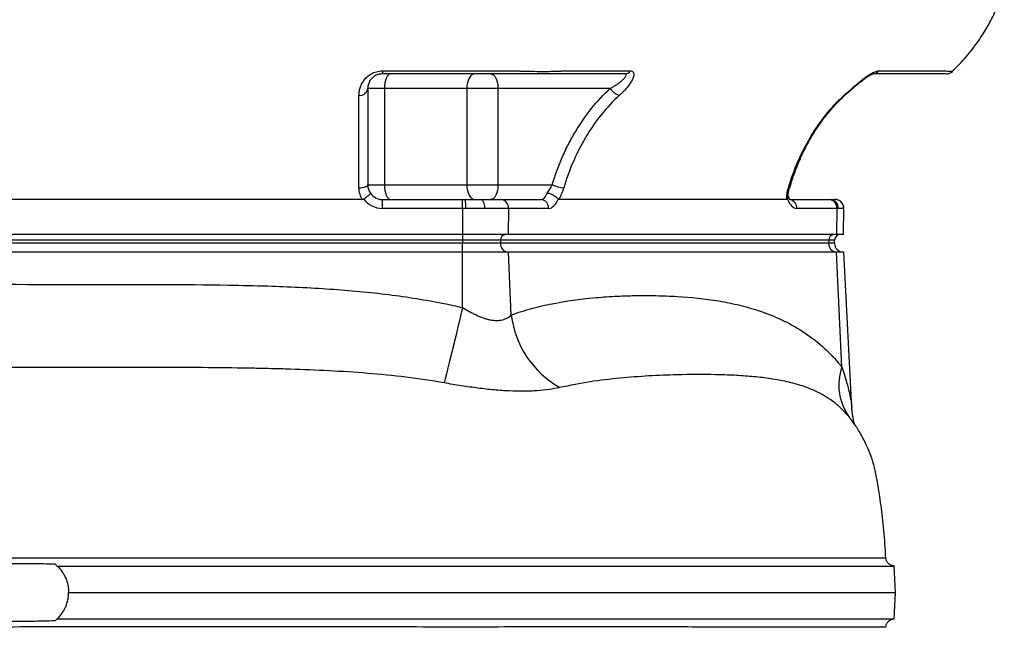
# Model space of a CAD drawing. Header units: millimetres. Extents: x 2293 to 3613, y 988 to 5170.
# Tile 6 of 12: x 2939 to 3613, y 1615 to 2031. Entities that reach past the tile are written whole.
import ezdxf

# ---------------------------------------------------------------- set-up
doc = ezdxf.new("R2010")
doc.units = ezdxf.units.MM
doc.header["$LTSCALE"] = 2

msp = doc.modelspace()

# ---------------------------------------------------------------- linework, layer by layer
at = {"color": 7, "linetype": 'Continuous', "lineweight": 25}
for p, q in [((3187.02, 1995.88), (3279.13, 1995.88)), ((3187.02, 1995.88), (3187.02, 1993.87)), ((3310.79, 1995.88), (3356.84, 1995.88)), ((3526.6, 1995.88), (3572.65, 1995.88)), ((3188.46, 1983.87), (3177.02, 1983.87)), ((3188.46, 1983.87), (3188.46, 1917.87)), ((3244.74, 1983.87), (3188.46, 1983.87)), ((3244.74, 1983.87), (3244.74, 1917.87)), ((3266.12, 1983.87), (3244.74, 1983.87)), ((3343.03, 1983.87), (3266.12, 1983.87)), ((3266.12, 1983.87), (3266.12, 1917.87)), ((3177.02, 1917.87), (3188.46, 1917.87)), ((3188.46, 1917.87), (3244.74, 1917.87)), ((3244.74, 1917.87), (3266.12, 1917.87)), ((3266.12, 1917.87), (3303.2, 1917.87)), ((3465.7, 1916.11), (3465.71, 1916.14)), ((3173.37, 1907.87), (2861.16, 1907.87)), ((3187.02, 1901.76), (3187.02, 1907.87)), ((3187.02, 1907.87), (3241.85, 1907.87)), ((3241.85, 1901.76), (3241.85, 1907.87)), ((3241.85, 1907.87), (3243.71, 1907.87)), ((3243.71, 1907.87), (3254.46, 1907.87)), ((3254.46, 1907.87), (3268.2, 1907.87)), ((3268.2, 1907.87), (3295.61, 1907.87)), ((3463.83, 1907.87), (3307.73, 1907.87)), ((3466.15, 1907.87), (3492.78, 1907.87)), ((3492.78, 1907.87), (3493.66, 1907.87)), ((3493.66, 1907.87), (3496.72, 1907.87)), ((3496.72, 1907.87), (3496.86, 1907.87)), ((3241.85, 1901.76), (3187.02, 1901.76)), ((3241.85, 1901.76), (3241.85, 1883.87)), ((3244.08, 1901.76), (3241.85, 1901.76)), ((3256.94, 1901.76), (3244.08, 1901.76)), ((3273.39, 1901.76), (3256.94, 1901.76)), ((3273.39, 1901.76), (3273.12, 1883.87)), ((3300.81, 1901.76), (3273.39, 1901.76)), ((3497.98, 1901.76), (3470.56, 1901.76)), ((3497.98, 1901.76), (3497.71, 1883.87)), ((3499.03, 1901.76), (3497.98, 1901.76)), ((3502.69, 1901.76), (3499.03, 1901.76)), ((3502.55, 1883.87), (3502.86, 1901.76)), ((3241.85, 1883.87), (2792.67, 1883.87)), ((3273.12, 1883.87), (3241.85, 1883.87)), ((3241.85, 1883.87), (3241.85, 1880.01)), ((3497.71, 1883.87), (3273.12, 1883.87)), ((3502.55, 1883.87), (3497.71, 1883.87)), ((3241.85, 1880.01), (2792.67, 1880.01)), ((3241.85, 1877.87), (2792.67, 1877.87)), ((3267.9, 1880.01), (3241.85, 1880.01)), ((3241.85, 1880.01), (3241.85, 1877.87)), ((3241.85, 1871.87), (3241.85, 1877.87)), ((3267.83, 1877.87), (3241.85, 1877.87)), ((3267.9, 1880.01), (3267.83, 1877.87)), ((3492.42, 1877.87), (3267.83, 1877.87)), ((3492.49, 1880.01), (3267.9, 1880.01)), ((3492.49, 1880.01), (3492.42, 1877.87)), ((3496.44, 1877.87), (3492.42, 1877.87)), ((3496.44, 1877.87), (3496.52, 1880.01)), ((3241.85, 1871.87), (2792.67, 1871.87)), ((3241.85, 1833.87), (3241.85, 1871.87)), ((3273.3, 1871.87), (3241.85, 1871.87)), ((3275.26, 1828.79), (3273.3, 1871.87)), ((3497.89, 1871.87), (3273.3, 1871.87)), ((3501.46, 1793.2), (3497.89, 1871.87)), ((3502.76, 1871.87), (3497.89, 1871.87)), ((3508.34, 1765.3), (3502.76, 1871.87)), ((3506.54, 1758.8), (3506.18, 1759.2)), ((3538.2, 1638.87), (3537.26, 1656.98)), ((3537.26, 1620.87), (3538.2, 1638.87)), ((3531.3, 1614.98), (3531.3, 1614.98))]:
    msp.add_line(p, q, dxfattribs=at)
at = {"color": 8, "linetype": 'Continuous', "lineweight": 25}
for p, q in [((3502.86, 1901.76), (3502.69, 1901.76)), ((3496.52, 1880.01), (3492.49, 1880.01)), ((3506.76, 1758.5), (3506.54, 1758.8))]:
    msp.add_line(p, q, dxfattribs=at)
at = {"color": 7, "linetype": 'Continuous', "lineweight": 25, "flags": 128}
for points in [[(3192.74, 1993.87), (3191.91, 1993.68), (3191.1, 1993.11), (3190.36, 1992.18), (3189.72, 1990.94), (3189.18, 1989.42), (3188.79, 1987.7), (3188.54, 1985.82), (3188.46, 1983.87)], [(3250.43, 1993.87), (3249.32, 1993.68), (3248.25, 1993.11), (3247.27, 1992.18), (3246.41, 1990.94), (3245.7, 1989.42), (3245.17, 1987.7), (3244.85, 1985.82), (3244.74, 1983.87)], [(3261.12, 1993.87), (3262.09, 1993.68), (3263.03, 1993.11), (3263.89, 1992.18), (3264.65, 1990.94), (3265.27, 1989.42), (3265.74, 1987.7), (3266.02, 1985.82), (3266.12, 1983.87)], [(3171.02, 1915.89), (3172.19, 1915.93), (3173.32, 1916.04), (3174.36, 1916.23), (3175.26, 1916.47), (3176.01, 1916.77), (3176.57, 1917.11), (3176.91, 1917.48), (3177.02, 1917.87)], [(3188.46, 1917.87), (3188.54, 1915.92), (3188.79, 1914.04), (3189.18, 1912.31), (3189.72, 1910.8), (3190.36, 1909.55), (3191.1, 1908.63), (3191.91, 1908.06), (3192.74, 1907.87)], [(3244.74, 1917.87), (3244.85, 1915.92), (3245.17, 1914.04), (3245.7, 1912.31), (3246.41, 1910.8), (3247.27, 1909.55), (3248.25, 1908.63), (3249.32, 1908.06), (3250.43, 1907.87)], [(3266.12, 1917.87), (3266.02, 1915.92), (3265.74, 1914.04), (3265.27, 1912.31), (3264.65, 1910.8), (3263.89, 1909.55), (3263.03, 1908.63), (3262.09, 1908.06), (3261.12, 1907.87)], [(3254.46, 1907.87), (3254.95, 1907.75), (3255.42, 1907.4), (3255.85, 1906.84), (3256.23, 1906.07), (3256.54, 1905.15), (3256.77, 1904.09), (3256.9, 1902.95), (3256.94, 1901.76)], [(3241.85, 1833.87), (3240.27, 1827.15), (3238.7, 1820.56), (3237.18, 1814.18), (3235.72, 1808.12), (3234.34, 1802.44), (3233.06, 1797.23), (3231.9, 1792.55), (3230.88, 1788.46), (3230, 1785.03), (3229.28, 1782.3)]]:
    msp.add_lwpolyline(points, dxfattribs=at)
at = {"color": 8, "linetype": 'Continuous', "lineweight": 25, "flags": 128}
msp.add_lwpolyline([(3503.01, 1979.16), (3503.53, 1979.25), (3503.85, 1979.45)], dxfattribs=at)
at = {"color": 7, "linetype": 'Continuous', "lineweight": 25}
for centre, radius, start, end in [((3352.86, 1998.8), 4.93, 271.06316, 323.75975), ((3522.62, 1998.8), 4.93, 271.06316, 323.75975), ((3573.05, 1999.87), 6, 269.99457, 313.40449), ((3171.6, 1984.6), 5.47, 263.96065, 352.29673), ((3351.76, 1988.94), 10.1, 210.14525, 255.58899), ((3313.53, 1942.39), 26.6, 247.15603, 264.77757), ((3187.02, 1917.76), 16, 217.05567, 270), ((3187.02, 1917.87), 10, 214.66238, 270), ((3218.67, 1903.3), 25.46, 356.53531, 10.33388), ((3267.75, 1902.23), 5.66, 355.29092, 85.50736), ((3295.17, 1902.23), 5.66, 355.29092, 85.50736), ((3492.34, 1902.23), 5.66, 355.29092, 85.50736), ((3493.32, 1902.16), 5.72, 356.08109, 86.57961), ((3496.7, 1901.88), 5.99, 358.87038, 89.86348), ((3496.86, 1901.87), 6, 359, 90), ((3271.63, 1880.14), 3.74, 94.22012, 182.00865), ((3496.22, 1880.14), 3.74, 94.22012, 182.00865), ((3500.51, 1879.87), 4, 90, 178), ((3273.46, 1877.49), 5.64, 176.18874, 265.59805), ((3498.05, 1877.49), 5.64, 176.18874, 265.59805), ((3502.44, 1877.87), 6, 180, 270), ((3341.31, 1837.01), 66.56, 187.09293, 240.42959), ((3536.89, 1780.86), 37.51, 160.79646, 216.01475)]:
    msp.add_arc(centre, radius, start, end, dxfattribs=at)
at = {"color": 8, "linetype": 'Continuous', "lineweight": 25}
for centre, radius, start, end in [((3465.1, 1916.72), 0.857, 254.74828, 314.64044), ((3464.82, 1902.19), 5.77, 355.75186, 76.75507)]:
    msp.add_arc(centre, radius, start, end, dxfattribs=at)
at = {"color": 7, "linetype": 'Continuous', "lineweight": 25}
for centre, major_axis, ratio, start_param, end_param in [((3295.85, 1917.87), (0.32, 10), 0.49961, 3.157699, 4.123523), ((3301.05, 1917.76), (0.32, 16), 0.499848, 3.151666, 4.075719), ((3470.81, 1917.76), (0.32, 16), 0.499848, 2.227613, 3.151666)]:
    msp.add_ellipse(centre, major_axis=major_axis, ratio=ratio, start_param=start_param, end_param=end_param, dxfattribs=at)
for points, knots in [([(3577.07, 1995.59), (3578.37, 1996.81), (3582.9, 2001.05), (3590.1, 2009.56), (3597.6, 2020.04), (3603.71, 2030.62), (3608.67, 2040.8), (3611.3, 2048.11), (3612.66, 2051.87)], [0, 0, 0, 0, 0.079356, 0.276968, 0.495748, 0.653709, 0.821657, 1, 1, 1, 1]), ([(3171.02, 1979.16), (3171.02, 1979.58), (3171.04, 1979.99), (3171.1, 1980.83), (3171.15, 1981.25), (3171.34, 1982.52), (3171.53, 1983.37), (3172.06, 1985.11), (3172.4, 1985.99), (3173.26, 1987.73), (3173.78, 1988.58), (3174.72, 1989.84), (3175.06, 1990.26), (3175.79, 1991.07), (3176.18, 1991.46), (3177.03, 1992.22), (3177.47, 1992.58), (3178.43, 1993.28), (3178.95, 1993.61), (3180.03, 1994.21), (3180.6, 1994.49), (3181.78, 1994.97), (3182.4, 1995.18), (3184.33, 1995.7), (3185.65, 1995.88), (3187.02, 1995.88)], [0, 0, 0, 0, 0.0625, 0.0625, 0.125, 0.125, 0.25, 0.25, 0.375, 0.375, 0.5, 0.5, 0.5625, 0.5625, 0.625, 0.625, 0.6875, 0.6875, 0.75, 0.75, 0.8125, 0.8125, 0.875, 0.875, 1, 1, 1, 1]), ([(3279.13, 1995.88), (3279.53, 1995.87), (3279.93, 1995.85), (3280.72, 1995.83), (3281.12, 1995.81), (3282.3, 1995.78), (3283.09, 1995.75), (3285.43, 1995.69), (3286.98, 1995.66), (3291.59, 1995.58), (3294.49, 1995.56), (3298.6, 1995.56), (3299.94, 1995.56), (3302.48, 1995.59), (3303.68, 1995.61), (3305.94, 1995.66), (3307.01, 1995.69), (3308.51, 1995.75), (3309, 1995.78), (3309.69, 1995.81), (3309.92, 1995.83), (3310.36, 1995.85), (3310.58, 1995.87), (3310.79, 1995.88)], [0, 0, 0, 0, 0.03125, 0.03125, 0.0625, 0.0625, 0.125, 0.125, 0.25, 0.25, 0.5, 0.5, 0.625, 0.625, 0.75, 0.75, 0.875, 0.875, 0.9375, 0.9375, 0.96875, 0.96875, 1, 1, 1, 1]), ([(3356.84, 1995.88), (3357.18, 1995.88), (3357.49, 1995.84), (3358.02, 1995.66), (3358.25, 1995.52), (3358.61, 1995.18), (3358.76, 1994.97), (3358.96, 1994.48), (3359.03, 1994.2), (3359.11, 1993.29), (3359.02, 1992.59), (3358.69, 1991.44), (3358.55, 1991.04), (3358.22, 1990.23), (3358.03, 1989.82), (3357.6, 1988.98), (3357.36, 1988.55), (3356.83, 1987.69), (3356.55, 1987.25), (3355.64, 1985.94), (3354.97, 1985.08), (3353.52, 1983.36), (3352.73, 1982.5), (3351.48, 1981.24), (3351.05, 1980.82), (3350.16, 1979.99), (3349.71, 1979.58), (3349.25, 1979.16)], [0, 0, 0, 0, 0.0625, 0.0625, 0.125, 0.125, 0.1875, 0.1875, 0.25, 0.25, 0.375, 0.375, 0.4375, 0.4375, 0.5, 0.5, 0.5625, 0.5625, 0.625, 0.625, 0.75, 0.75, 0.875, 0.875, 0.9375, 0.9375, 1, 1, 1, 1]), ([(3503.01, 1979.16), (3503.47, 1979.58), (3503.94, 1979.99), (3504.89, 1980.83), (3505.37, 1981.25), (3506.82, 1982.52), (3507.8, 1983.37), (3509.8, 1985.11), (3510.82, 1985.99), (3512.87, 1987.73), (3513.91, 1988.58), (3515.49, 1989.84), (3516.02, 1990.26), (3517.09, 1991.07), (3517.62, 1991.46), (3518.67, 1992.22), (3519.2, 1992.58), (3520.24, 1993.28), (3520.77, 1993.61), (3521.8, 1994.21), (3522.3, 1994.49), (3523.27, 1994.97), (3523.75, 1995.18), (3525.11, 1995.7), (3525.91, 1995.88), (3526.6, 1995.88)], [0, 0, 0, 0, 0.0625, 0.0625, 0.125, 0.125, 0.25, 0.25, 0.375, 0.375, 0.5, 0.5, 0.5625, 0.5625, 0.625, 0.625, 0.6875, 0.6875, 0.75, 0.75, 0.8125, 0.8125, 0.875, 0.875, 1, 1, 1, 1]), ([(3187.02, 1993.87), (3186.51, 1993.87), (3186, 1993.83), (3185.02, 1993.68), (3184.54, 1993.57), (3183.64, 1993.29), (3183.22, 1993.13), (3182.44, 1992.77), (3182.07, 1992.57), (3181.05, 1991.93), (3180.49, 1991.47), (3179.76, 1990.75), (3179.54, 1990.51), (3179.13, 1990.02), (3178.94, 1989.77), (3178.44, 1989.03), (3178.17, 1988.54), (3177.71, 1987.57), (3177.54, 1987.08), (3177.27, 1986.13), (3177.17, 1985.67), (3177.05, 1984.76), (3177.02, 1984.32), (3177.02, 1983.87)], [0, 0, 0, 0, 0.0625, 0.0625, 0.125, 0.125, 0.1875, 0.1875, 0.25, 0.25, 0.375, 0.375, 0.4375, 0.4375, 0.5, 0.5, 0.625, 0.625, 0.75, 0.75, 0.875, 0.875, 1, 1, 1, 1]), ([(3352.96, 1993.87), (3343.85, 1993.87), (3330.2, 1993.87), (3315.41, 1993.87), (3309.72, 1993.87), (3308.01, 1993.87), (3307.44, 1993.87), (3306.3, 1993.87), (3305.68, 1993.87), (3304.32, 1993.87), (3303.6, 1993.87), (3302.07, 1993.87), (3301.26, 1993.87), (3299.57, 1993.87), (3298.68, 1993.87), (3296.82, 1993.87), (3295.85, 1993.87), (3292.89, 1993.87), (3290.82, 1993.87), (3287.56, 1993.87), (3286.44, 1993.87), (3284.22, 1993.87), (3283.1, 1993.87), (3281.42, 1993.87), (3280.85, 1993.87), (3279.73, 1993.87), (3279.16, 1993.87), (3277.47, 1993.87), (3274.07, 1993.87), (3261.64, 1993.87), (3232.24, 1993.87), (3205.11, 1993.87), (3187.02, 1993.87)], [0, 0, 0, 0, 0.25, 0.375, 0.40625, 0.40625, 0.421875, 0.421875, 0.4375, 0.4375, 0.453125, 0.453125, 0.46875, 0.46875, 0.484375, 0.484375, 0.5, 0.5, 0.53125, 0.53125, 0.546875, 0.546875, 0.5625, 0.5625, 0.570313, 0.570313, 0.578125, 0.578125, 0.59375, 0.625, 0.75, 1, 1, 1, 1]), ([(3343.03, 1983.87), (3343.82, 1984.32), (3344.59, 1984.76), (3346.09, 1985.66), (3346.82, 1986.13), (3348.21, 1987.07), (3348.88, 1987.55), (3350.15, 1988.53), (3350.75, 1989.02), (3351.83, 1990.01), (3352.32, 1990.5), (3352.94, 1991.22), (3353.12, 1991.46), (3353.44, 1991.92), (3353.58, 1992.14), (3353.79, 1992.56), (3353.86, 1992.76), (3353.93, 1993.13), (3353.93, 1993.29), (3353.85, 1993.5), (3353.81, 1993.56), (3353.71, 1993.67), (3353.65, 1993.72), (3353.42, 1993.83), (3353.21, 1993.87), (3352.96, 1993.87)], [0, 0, 0, 0, 0.125, 0.125, 0.25, 0.25, 0.375, 0.375, 0.5, 0.5, 0.625, 0.625, 0.6875, 0.6875, 0.75, 0.75, 0.8125, 0.8125, 0.875, 0.875, 0.90625, 0.90625, 0.9375, 0.9375, 1, 1, 1, 1]), ([(3503.86, 1979.44), (3504.4, 1979.94), (3505.9, 1981.31), (3508.52, 1983.56), (3511.46, 1986.09), (3514.18, 1988.34), (3516.61, 1990.23), (3518.72, 1991.72), (3520.45, 1992.81), (3521.81, 1993.5), (3522.59, 1993.83), (3522.98, 1993.88), (3522.88, 1993.88), (3522.87, 1993.88)], [0, 0, 0, 0, 0.0876101, 0.242952, 0.3866342, 0.513381, 0.6243576, 0.7219083, 0.8056262, 0.8771719, 0.9401378, 0.9958704, 1, 1, 1, 1]), ([(3572.94, 1993.87), (3572.95, 1993.87), (3573, 1993.87), (3572.02, 1993.87), (3569.73, 1993.87), (3563.13, 1993.87), (3547.83, 1993.87), (3533.26, 1993.87), (3522.72, 1993.87)], [0, 0, 0, 0, 0.02478, 0.075457, 0.137502, 0.201318, 0.422171, 1, 1, 1, 1]), ([(3177.02, 1983.87), (3177.02, 1979.62), (3177.02, 1974.99), (3177.02, 1968.74), (3177.02, 1967.47), (3177.02, 1964.88), (3177.02, 1963.56), (3177.02, 1959.55), (3177.02, 1956.82), (3177.02, 1948.44), (3177.02, 1942.63), (3177.02, 1930.57), (3177.02, 1924.33), (3177.02, 1917.87)], [0, 0, 0, 0, 0.25, 0.25, 0.3125, 0.3125, 0.375, 0.375, 0.5, 0.5, 0.75, 0.75, 1, 1, 1, 1]), ([(3303.2, 1917.87), (3305.15, 1924.33), (3307.45, 1930.59), (3311.42, 1939.69), (3312.83, 1942.67), (3315.83, 1948.54), (3317.43, 1951.43), (3322.46, 1959.83), (3326.11, 1965.12), (3334.07, 1975.01), (3338.37, 1979.63), (3343.03, 1983.87)], [0, 0, 0, 0, 0.25, 0.25, 0.375, 0.375, 0.5, 0.5, 0.75, 0.75, 1, 1, 1, 1]), ([(3171.02, 1915.89), (3171.02, 1922.08), (3171.02, 1928.05), (3171.02, 1939.6), (3171.02, 1945.17), (3171.02, 1953.19), (3171.02, 1955.81), (3171.02, 1959.65), (3171.02, 1960.91), (3171.02, 1963.4), (3171.02, 1964.62), (3171.02, 1968.23), (3171.02, 1970.55), (3171.02, 1975), (3171.02, 1977.13), (3171.02, 1979.16)], [0, 0, 0, 0, 0.25, 0.25, 0.5, 0.5, 0.625, 0.625, 0.6875, 0.6875, 0.75, 0.75, 0.875, 0.875, 1, 1, 1, 1]), ([(3349.25, 1979.16), (3344.79, 1975.1), (3340.68, 1970.68), (3333.07, 1961.21), (3329.57, 1956.16), (3324.76, 1948.11), (3323.23, 1945.35), (3320.35, 1939.72), (3318.99, 1936.84), (3315.18, 1928.09), (3312.98, 1922.07), (3311.11, 1915.89)], [0, 0, 0, 0, 0.25, 0.25, 0.5, 0.5, 0.625, 0.625, 0.75, 0.75, 1, 1, 1, 1]), ([(3464.87, 1915.89), (3466.74, 1922.08), (3468.93, 1928.05), (3473.95, 1939.6), (3476.78, 1945.17), (3481.55, 1953.19), (3483.22, 1955.81), (3485.87, 1959.65), (3486.78, 1960.91), (3488.63, 1963.4), (3489.57, 1964.62), (3492.46, 1968.23), (3494.47, 1970.55), (3498.63, 1975), (3500.78, 1977.13), (3503.01, 1979.16)], [0, 0, 0, 0, 0.25, 0.25, 0.5, 0.5, 0.625, 0.625, 0.6875, 0.6875, 0.75, 0.75, 0.875, 0.875, 1, 1, 1, 1]), ([(3465.92, 1916.05), (3466.45, 1917.81), (3467.86, 1922.52), (3470.51, 1929.76), (3473.91, 1937.89), (3477.75, 1945.56), (3482.13, 1953.15), (3486.95, 1960.41), (3492.24, 1967.32), (3497.83, 1973.7), (3501.83, 1977.56), (3503.82, 1979.48)], [0, 0, 0, 0, 0.071366, 0.190986, 0.300786, 0.417024, 0.530826, 0.650481, 0.768609, 0.884722, 1, 1, 1, 1]), ([(3173.37, 1907.87), (3172.98, 1908.48), (3172.64, 1909.11), (3172.05, 1910.41), (3171.81, 1911.08), (3171.22, 1913.11), (3171.02, 1914.49), (3171.02, 1915.89)], [0, 0, 0, 0, 0.25, 0.25, 0.5, 0.5, 1, 1, 1, 1]), ([(3177.02, 1917.87), (3177.02, 1916.88), (3177.16, 1915.91), (3177.61, 1914.46), (3177.8, 1913.98), (3178.24, 1913.06), (3178.5, 1912.61), (3178.8, 1912.18)], [0, 0, 0, 0, 0.5, 0.5, 0.75, 0.75, 1, 1, 1, 1]), ([(3299.83, 1912.18), (3300.15, 1912.61), (3300.46, 1913.07), (3301.06, 1913.99), (3301.35, 1914.46), (3301.92, 1915.42), (3302.19, 1915.91), (3302.72, 1916.89), (3302.97, 1917.38), (3303.2, 1917.87)], [0, 0, 0, 0, 0.25, 0.25, 0.5, 0.5, 0.75, 0.75, 1, 1, 1, 1]), ([(3311.11, 1915.89), (3310.9, 1915.19), (3310.67, 1914.49), (3310.17, 1913.1), (3309.9, 1912.41), (3309.33, 1911.05), (3309.03, 1910.39), (3308.4, 1909.11), (3308.07, 1908.48), (3307.73, 1907.87)], [0, 0, 0, 0, 0.25, 0.25, 0.5, 0.5, 0.75, 0.75, 1, 1, 1, 1]), ([(3463.83, 1907.87), (3463.79, 1908.48), (3463.78, 1909.11), (3463.83, 1910.41), (3463.88, 1911.08), (3464.15, 1913.11), (3464.45, 1914.49), (3464.87, 1915.89)], [0, 0, 0, 0, 0.25, 0.25, 0.5, 0.5, 1, 1, 1, 1]), ([(3464.85, 1909.76), (3464.83, 1910.22), (3464.78, 1911.3), (3465.03, 1913.41), (3465.39, 1915.12), (3465.68, 1916.04), (3465.71, 1916.13)], [0, 0, 0, 0, 0.257157, 0.605664, 0.961777, 1, 1, 1, 1]), ([(3174.25, 1908.12), (3174.58, 1908.35), (3174.9, 1908.58), (3175.53, 1909.03), (3175.84, 1909.26), (3176.42, 1909.71), (3176.69, 1909.93), (3177.2, 1910.35), (3177.44, 1910.55), (3177.86, 1910.93), (3178.04, 1911.1), (3178.36, 1911.42), (3178.49, 1911.56), (3178.68, 1911.81), (3178.75, 1911.91), (3178.8, 1912.04), (3178.81, 1912.07), (3178.82, 1912.14), (3178.81, 1912.16), (3178.8, 1912.18)], [0, 0, 0, 0, 0.125, 0.125, 0.25, 0.25, 0.375, 0.375, 0.5, 0.5, 0.625, 0.625, 0.75, 0.75, 0.875, 0.875, 0.9375, 0.9375, 1, 1, 1, 1]), ([(3307.29, 1908.12), (3307.12, 1908.35), (3306.93, 1908.58), (3306.49, 1909.03), (3306.24, 1909.26), (3305.69, 1909.71), (3305.4, 1909.93), (3304.77, 1910.35), (3304.43, 1910.55), (3303.74, 1910.93), (3303.38, 1911.1), (3302.66, 1911.42), (3302.29, 1911.56), (3301.57, 1911.81), (3301.2, 1911.91), (3300.67, 1912.04), (3300.5, 1912.07), (3300.16, 1912.14), (3299.99, 1912.16), (3299.83, 1912.18)], [0, 0, 0, 0, 0.125, 0.125, 0.25, 0.25, 0.375, 0.375, 0.5, 0.5, 0.625, 0.625, 0.75, 0.75, 0.875, 0.875, 0.9375, 0.9375, 1, 1, 1, 1]), ([(3464.28, 1908.12), (3464.53, 1908.52), (3464.89, 1909.08), (3464.78, 1909.6), (3464.75, 1909.75)], [0, 0, 0, 0, 0.699729, 1, 1, 1, 1]), ([(3466.16, 1907.7), (3466.16, 1907.7), (3466.15, 1907.7), (3465.7, 1908.22), (3465.2, 1909.04), (3464.93, 1909.77), (3464.85, 1910)], [0, 0, 0, 0, 0.215513, 0.5381, 0.862125, 1, 1, 1, 1]), ([(2792.67, 1847.76), (2818.42, 1848.98), (2844.21, 1849.41), (2869.98, 1849.6), (2909.53, 1849.9), (2949.07, 1849.73), (2988.62, 1849.73), (3019.66, 1849.73), (3050.71, 1849.82), (3081.74, 1849.28), (3090.71, 1849.13), (3099.68, 1848.92), (3108.65, 1848.64), (3122.86, 1848.2), (3137.06, 1847.55), (3151.25, 1846.57), (3164.65, 1845.64), (3178.04, 1844.41), (3191.37, 1842.74), (3204.03, 1841.15), (3216.65, 1839.17), (3229.16, 1836.64), (3233.41, 1835.78), (3237.64, 1834.86), (3241.85, 1833.87)], [0, 0, 0, 0, 0.0386568, 0.0386568, 0.0386568, 0.0979739, 0.0979739, 0.0979739, 0.1445363, 0.1445363, 0.1445363, 0.1579868, 0.1579868, 0.1579868, 0.1793253, 0.1793253, 0.1793253, 0.1995265, 0.1995265, 0.1995265, 0.2186939, 0.2186939, 0.2186939, 0.2251697, 0.2251697, 0.2251697, 0.2251697]), ([(3275.26, 1828.79), (3279.89, 1830.49), (3284.54, 1831.95), (3293.87, 1834.5), (3298.55, 1835.59), (3312.64, 1838.4), (3322.09, 1839.67), (3336.31, 1840.98), (3341.06, 1841.31), (3350.57, 1841.81), (3355.33, 1841.97), (3364.86, 1842.13), (3369.62, 1842.13), (3379.15, 1841.95), (3383.92, 1841.77), (3398.21, 1840.94), (3407.74, 1839.97), (3422.04, 1837.57), (3426.81, 1836.61), (3436.35, 1834.29), (3441.11, 1832.92), (3450.65, 1829.66), (3455.42, 1827.77), (3461.39, 1824.97), (3462.58, 1824.38), (3464.97, 1823.17), (3466.16, 1822.54), (3469.73, 1820.57), (3472.08, 1819.17), (3479.11, 1814.63), (3483.72, 1811.18), (3490.49, 1805.15), (3492.73, 1803), (3497.14, 1798.37), (3499.32, 1795.88), (3501.46, 1793.2)], [0, 0, 0, 0, 0.0625, 0.0625, 0.125, 0.125, 0.25, 0.25, 0.3125, 0.3125, 0.375, 0.375, 0.4375, 0.4375, 0.5, 0.5, 0.625, 0.625, 0.6875, 0.6875, 0.75, 0.75, 0.8125, 0.8125, 0.828125, 0.828125, 0.84375, 0.84375, 0.875, 0.875, 0.9375, 0.9375, 0.96875, 0.96875, 1, 1, 1, 1]), ([(3241.85, 1833.87), (3243.39, 1832.95), (3244.94, 1832.05), (3247.29, 1830.76), (3248.08, 1830.35), (3249.66, 1829.54), (3250.44, 1829.16), (3252.81, 1828.06), (3254.38, 1827.4), (3256.76, 1826.56), (3257.55, 1826.31), (3259.14, 1825.86), (3259.92, 1825.67), (3262.24, 1825.21), (3263.73, 1825.04), (3266.6, 1825.03), (3267.97, 1825.19), (3270.45, 1825.8), (3271.56, 1826.24), (3273.57, 1827.36), (3274.47, 1828.04), (3275.26, 1828.79)], [0, 0, 0, 0, 0.125, 0.125, 0.1875, 0.1875, 0.25, 0.25, 0.375, 0.375, 0.4375, 0.4375, 0.5, 0.5, 0.625, 0.625, 0.75, 0.75, 0.875, 0.875, 1, 1, 1, 1]), ([(3017.8, 1792.87), (3000.41, 1792.87), (2983.03, 1792.87), (2956.95, 1792.87), (2948.26, 1792.87), (2930.87, 1792.87), (2922.18, 1792.87), (2913.48, 1792.87)], [0, 0, 0, 0, 0.5, 0.5, 0.75, 0.75, 1, 1, 1, 1]), ([(3229.28, 1782.3), (3220.59, 1783.84), (3211.87, 1785.11), (3194.4, 1787.24), (3185.65, 1788.1), (3168.11, 1789.53), (3159.32, 1790.1), (3141.71, 1791.03), (3132.9, 1791.39), (3119.65, 1791.81), (3115.24, 1791.93), (3108.6, 1792.09), (3106.39, 1792.14), (3101.97, 1792.24), (3099.75, 1792.28), (3088.69, 1792.49), (3079.83, 1792.6), (3062.1, 1792.77), (3053.24, 1792.82), (3039.95, 1792.85), (3035.52, 1792.86), (3028.88, 1792.87), (3026.66, 1792.87), (3023.34, 1792.87), (3021.68, 1792.87), (3019.74, 1792.87), (3018.77, 1792.87), (3018.28, 1792.87), (3018.08, 1792.87), (3017.94, 1792.87), (3017.87, 1792.87), (3017.8, 1792.87)], [0, 0, 0, 0, 0.125, 0.125, 0.25, 0.25, 0.375, 0.375, 0.5, 0.5, 0.5625, 0.5625, 0.59375, 0.59375, 0.625, 0.625, 0.75, 0.75, 0.875, 0.875, 0.9375, 0.9375, 0.96875, 0.96875, 0.984375, 0.992188, 0.996094, 0.998047, 0.999023, 0.999023, 1, 1, 1, 1]), ([(3308.46, 1779.12), (3306.17, 1778.6), (3303.72, 1778.14), (3298.51, 1777.4), (3295.75, 1777.11), (3291.39, 1776.8), (3289.89, 1776.72), (3286.84, 1776.6), (3285.28, 1776.57), (3280.53, 1776.53), (3277.25, 1776.6), (3272.17, 1776.83), (3270.44, 1776.93), (3266.94, 1777.18), (3265.15, 1777.32), (3259.77, 1777.81), (3256.11, 1778.22), (3250.51, 1778.94), (3248.63, 1779.2), (3244.83, 1779.74), (3242.91, 1780.03), (3237.12, 1780.94), (3233.22, 1781.6), (3229.28, 1782.3)], [0, 0, 0, 0, 0.125, 0.125, 0.25, 0.25, 0.3125, 0.3125, 0.375, 0.375, 0.5, 0.5, 0.5625, 0.5625, 0.625, 0.625, 0.75, 0.75, 0.8125, 0.8125, 0.875, 0.875, 1, 1, 1, 1]), ([(3510.36, 1753.66), (3510.23, 1754.07), (3509.96, 1754.91), (3509.47, 1756.83), (3509.01, 1759.08), (3508.66, 1761.46), (3508.43, 1763.6), (3508.37, 1764.94), (3508.36, 1765.39)], [0, 0, 0, 0, 0.180125, 0.374604, 0.577933, 0.746667, 0.914623, 1, 1, 1, 1]), ([(3531.49, 1662.55), (3531.39, 1665.01), (3531.04, 1673.51), (3529.69, 1687.54), (3527.75, 1702.76), (3525.88, 1714.92), (3524.05, 1724.11), (3521.63, 1731.9), (3518.57, 1739.53), (3514.79, 1746.9), (3510.72, 1753.39), (3507.9, 1757.01), (3506.74, 1758.48)], [0, 0, 0, 0, 0.07297, 0.252186, 0.417727, 0.528246, 0.6172, 0.696373, 0.770866, 0.86228, 0.943724, 1, 1, 1, 1]), ([(2932.04, 1658.7), (2937.18, 1658.75), (2942.33, 1658.75), (2952.61, 1658.64), (2957.76, 1658.52), (2962.9, 1658.38)], [0, 0, 0, 0, 0.5, 0.5, 1, 1, 1, 1]), ([(2962.9, 1658.38), (2963.14, 1658.18), (2963.36, 1658), (2963.76, 1657.66), (2963.94, 1657.5), (2964.24, 1657.22), (2964.36, 1657.11), (2964.54, 1656.94), (2964.59, 1656.89), (2964.61, 1656.87)], [0, 0, 0, 0, 0.25, 0.25, 0.5, 0.5, 0.75, 0.75, 1, 1, 1, 1]), ([(3537.26, 1656.87), (3536.56, 1656.98), (3535.1, 1657.21), (3533.25, 1658.53), (3531.93, 1660.39), (3531.7, 1661.85), (3531.59, 1662.55)], [0, 0, 0, 0, 0.241423, 0.499998, 0.758575, 1, 1, 1, 1]), ([(2964.61, 1656.87), (2965.83, 1655.7), (2966.91, 1654.42), (2968.32, 1652.37), (2968.76, 1651.66), (2969.57, 1650.18), (2969.94, 1649.42), (2970.92, 1647.11), (2971.42, 1645.52), (2971.92, 1643.06), (2972.05, 1642.23), (2972.22, 1640.55), (2972.26, 1639.71), (2972.26, 1638.87)], [0, 0, 0, 0, 0.25, 0.25, 0.375, 0.375, 0.5, 0.5, 0.75, 0.75, 0.875, 0.875, 1, 1, 1, 1]), ([(2964.61, 1656.87), (2976.39, 1656.87), (2999.79, 1656.87), (3034.29, 1656.87), (3067.68, 1656.87), (3099.88, 1656.87), (3132.93, 1656.87), (3167.06, 1656.87), (3202.23, 1656.87), (3236.64, 1656.87), (3270.07, 1656.87), (3302.23, 1656.87), (3332.78, 1656.87), (3361.53, 1656.87), (3388.36, 1656.87), (3413.23, 1656.87), (3436.13, 1656.87), (3457.06, 1656.87), (3475.97, 1656.87), (3492.65, 1656.87), (3506.78, 1656.87), (3517.55, 1656.87), (3525.54, 1656.87), (3531.29, 1656.87), (3535.17, 1656.87), (3537.18, 1656.87), (3537.06, 1656.87), (3537.02, 1656.87)], [0, 0, 0, 0, 0.039882, 0.079203, 0.117322, 0.15446, 0.191124, 0.234037, 0.277159, 0.320687, 0.364665, 0.408764, 0.452651, 0.496259, 0.539601, 0.58275, 0.625795, 0.668892, 0.712083, 0.755237, 0.798173, 0.840817, 0.876147, 0.911295, 0.946322, 0.981329, 1, 1, 1, 1]), ([(2964.61, 1620.87), (2965.83, 1622.04), (2966.91, 1623.32), (2968.32, 1625.37), (2968.76, 1626.08), (2969.57, 1627.56), (2969.94, 1628.32), (2970.93, 1630.63), (2971.42, 1632.22), (2971.92, 1634.67), (2972.05, 1635.51), (2972.22, 1637.18), (2972.26, 1638.03), (2972.26, 1638.87)], [0, 0, 0, 0, 0.25, 0.25, 0.375, 0.375, 0.5, 0.5, 0.75, 0.75, 0.875, 0.875, 1, 1, 1, 1]), ([(2972.26, 1638.87), (2984.33, 1638.87), (3008.51, 1638.87), (3044.71, 1638.87), (3080.77, 1638.87), (3112.92, 1638.87), (3141.16, 1638.87), (3165.64, 1638.87), (3189.79, 1638.87), (3213.11, 1638.87), (3235.52, 1638.87), (3257.05, 1638.87), (3278.09, 1638.87), (3298.77, 1638.87), (3318.96, 1638.87), (3338.67, 1638.87), (3357.7, 1638.87), (3375.77, 1638.87), (3392.84, 1638.87), (3408.94, 1638.87), (3424.27, 1638.87), (3438.92, 1638.87), (3452.82, 1638.87), (3465.96, 1638.87), (3478.2, 1638.87), (3489.33, 1638.87), (3499.29, 1638.87), (3508.09, 1638.87), (3515.77, 1638.87), (3522.42, 1638.87), (3527.99, 1638.87), (3532.46, 1638.87), (3535.78, 1638.87), (3537.62, 1638.87), (3538.32, 1638.87), (3538.16, 1638.87), (3538.13, 1638.87)], [0, 0, 0, 0, 0.041105, 0.082342, 0.12407, 0.165987, 0.19549, 0.225043, 0.254751, 0.284513, 0.312631, 0.340749, 0.369062, 0.397375, 0.426306, 0.455238, 0.484385, 0.513533, 0.541532, 0.56953, 0.597725, 0.62592, 0.654719, 0.683518, 0.712525, 0.741532, 0.769494, 0.797456, 0.825668, 0.853881, 0.882865, 0.911848, 0.941096, 0.970344, 0.995218, 1, 1, 1, 1]), ([(2962.9, 1619.36), (2957.75, 1619.22), (2952.61, 1619.1), (2942.33, 1618.99), (2937.18, 1618.99), (2932.04, 1619.04)], [0, 0, 0, 0, 0.5, 0.5, 1, 1, 1, 1]), ([(2964.61, 1620.87), (2964.59, 1620.85), (2964.54, 1620.8), (2964.36, 1620.63), (2964.24, 1620.51), (2963.94, 1620.24), (2963.76, 1620.08), (2963.36, 1619.74), (2963.14, 1619.55), (2962.9, 1619.36)], [0, 0, 0, 0, 0.25, 0.25, 0.5, 0.5, 0.75, 0.75, 1, 1, 1, 1]), ([(2964.61, 1620.87), (2975.83, 1620.87), (2998.13, 1620.87), (3031.04, 1620.87), (3062.97, 1620.87), (3093.79, 1620.87), (3123.7, 1620.87), (3153.73, 1620.87), (3183.99, 1620.87), (3214.43, 1620.87), (3244.26, 1620.87), (3273.3, 1620.87), (3301.35, 1620.87), (3328.17, 1620.87), (3353.63, 1620.87), (3377.63, 1620.87), (3400.16, 1620.87), (3421.18, 1620.87), (3440.69, 1620.87), (3458.71, 1620.87), (3475.18, 1620.87), (3489.96, 1620.87), (3502.83, 1620.87), (3513.62, 1620.87), (3522.37, 1620.87), (3529.19, 1620.87), (3534.01, 1620.87), (3536.9, 1620.87), (3537.05, 1620.87), (3537.11, 1620.87)], [0, 0, 0, 0, 0.037926, 0.075378, 0.111764, 0.147194, 0.182111, 0.216889, 0.25439, 0.292133, 0.330217, 0.36863, 0.407093, 0.445393, 0.483486, 0.521361, 0.559068, 0.596654, 0.634197, 0.671801, 0.709476, 0.74713, 0.784636, 0.82192, 0.858992, 0.895859, 0.932556, 0.969188, 1, 1, 1, 1]), ([(3531.58, 1614.99), (3531.69, 1615.7), (3531.92, 1617.17), (3533.23, 1619.08), (3535.09, 1620.45), (3536.55, 1620.73), (3537.26, 1620.87)], [0, 0, 0, 0, 0.2421123, 0.4995233, 0.7571716, 1, 1, 1, 1])]:
    msp.add_open_spline(points, degree=3, knots=knots, dxfattribs=at)
at = {"color": 8, "linetype": 'Continuous', "lineweight": 25}
for points, knots in [([(3572.65, 1995.88), (3572.65, 1995.88), (3574.15, 1995.77), (3575.99, 1995.64), (3577.17, 1995.56), (3577.12, 1995.56), (3577.1, 1995.57)], [0, 0, 0, 0, 0.000006, 0.50368, 0.822838, 1, 1, 1, 1]), ([(3501.46, 1793.2), (3502.62, 1789.67), (3504.96, 1782.55), (3507.07, 1773.71), (3508.13, 1767.84), (3508.28, 1765.93), (3508.32, 1765.38)], [0, 0, 0, 0, 0.350893, 0.706091, 0.915134, 1, 1, 1, 1]), ([(3506.18, 1759.2), (3504.5, 1761.14), (3500.99, 1765.18), (3495.39, 1769.76), (3489.49, 1773.65), (3482.12, 1777.43), (3473.2, 1780.8), (3462.56, 1783.51), (3451.48, 1785.44), (3439.9, 1786.74), (3427.8, 1787.55), (3410.97, 1788.11), (3391.58, 1788.02), (3369.52, 1787.15), (3349.71, 1785.65), (3329.33, 1783.32), (3315.42, 1780.52), (3308.46, 1779.12)], [0, 0, 0, 0, 0.034655, 0.072036, 0.10997, 0.148004, 0.210156, 0.272321, 0.334868, 0.397417, 0.460632, 0.523848, 0.650547, 0.737697, 0.824915, 0.91239, 1, 1, 1, 1]), ([(2740.18, 1662.25), (2752.17, 1662.27), (2776.19, 1662.3), (2813.06, 1662.37), (2850.43, 1662.45), (2888.14, 1662.62), (2925.92, 1662.54), (2963.63, 1662.55), (3001.28, 1662.53), (3038.9, 1662.52), (3076.18, 1662.52), (3112.82, 1662.53), (3148.61, 1662.54), (3183.57, 1662.55), (3217.66, 1662.55), (3250.78, 1662.55), (3282.71, 1662.54), (3313.22, 1662.54), (3342.11, 1662.54), (3369.39, 1662.54), (3395.03, 1662.54), (3417.53, 1662.55), (3437.11, 1662.55), (3454.04, 1662.55), (3469.54, 1662.55), (3483.54, 1662.55), (3495.95, 1662.55), (3506.55, 1662.55), (3515.31, 1662.55), (3522.22, 1662.55), (3527.39, 1662.55), (3530.54, 1662.55), (3531.86, 1662.55), (3531.5, 1662.55), (3531.45, 1662.55)], [0, 0, 0, 0, 0.034024, 0.068112, 0.102393, 0.136685, 0.170768, 0.204764, 0.23877, 0.272897, 0.307273, 0.341463, 0.375451, 0.409371, 0.443351, 0.477533, 0.51191, 0.546058, 0.580061, 0.614061, 0.648199, 0.682579, 0.711116, 0.739511, 0.767843, 0.796189, 0.824644, 0.853318, 0.881941, 0.910366, 0.938696, 0.967026, 0.99547, 1, 1, 1, 1]), ([(3531.3, 1614.98), (3531.36, 1615.01), (3531.54, 1615.12), (3529.42, 1615.19), (3525.18, 1615.19), (3518.87, 1615.19), (3510.61, 1615.19), (3500.33, 1615.19), (3488.06, 1615.19), (3473.97, 1615.19), (3458.22, 1615.19), (3439.73, 1615.19), (3418.16, 1615.19), (3393.19, 1615.19), (3366.26, 1615.2), (3337.54, 1615.2), (3307.04, 1615.2), (3274.84, 1615.19), (3241.15, 1615.19), (3206.23, 1615.19), (3170.3, 1615.2), (3135.5, 1615.21), (3102.01, 1615.21), (3069.97, 1615.22), (3037.48, 1615.22), (3004.78, 1615.21), (2972.05, 1615.2), (2937.09, 1615.2), (2899.85, 1615.14), (2860.44, 1615.27), (2821.33, 1615.37), (2782.72, 1615.43), (2757.57, 1615.46), (2745.02, 1615.48)], [0, 0, 0, 0, 0.013725, 0.043545, 0.073305, 0.103121, 0.133108, 0.163276, 0.19324, 0.223048, 0.252816, 0.282637, 0.318615, 0.354727, 0.390571, 0.426289, 0.462042, 0.497992, 0.534098, 0.569932, 0.6056, 0.641263, 0.671083, 0.701105, 0.731188, 0.761067, 0.790848, 0.82061, 0.856384, 0.89235, 0.928412, 0.96425, 1, 1, 1, 1])]:
    msp.add_open_spline(points, degree=3, knots=knots, dxfattribs=at)
at = {"color": 7, "linetype": 'Continuous', "lineweight": 25}
for points in [[(3174.25, 1908.12), (3173.99, 1907.94), (3173.68, 1907.87), (3173.37, 1907.87)], [(3307.73, 1907.87), (3307.57, 1907.87), (3307.41, 1907.94), (3307.29, 1908.12)], [(3464.28, 1908.12), (3464.14, 1907.94), (3463.99, 1907.87), (3463.83, 1907.87)]]:
    msp.add_open_spline(points, degree=3, dxfattribs=at)

doc.saveas('drawing.dxf')
